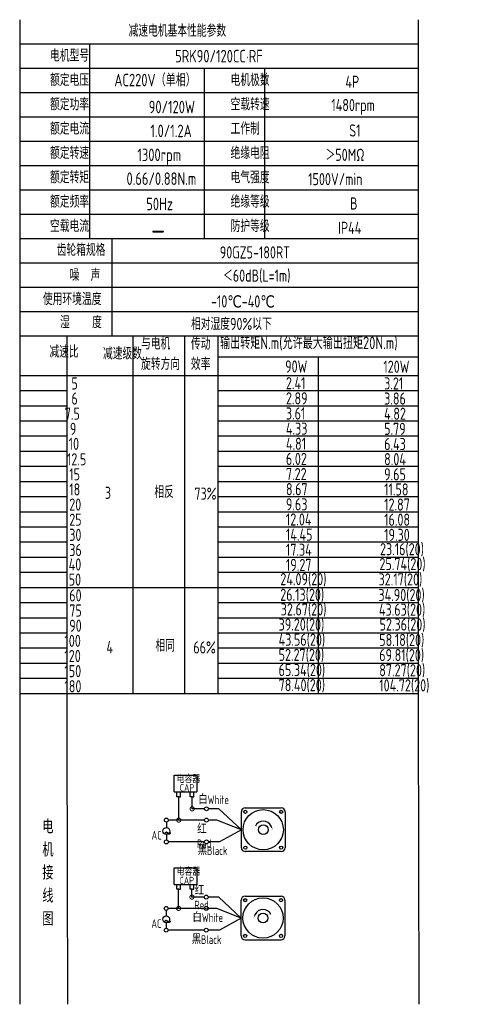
# Model space of a CAD drawing. Header units: inches. Extents: x 837 to 6223, y -2862 to 3098.
# Tile 24 of 139: x 3209 to 3499, y -1854 to -1219. Entities that reach past the tile are written whole.
import ezdxf

# ---------------------------------------------------------------- set-up
doc = ezdxf.new("R2010")
doc.units = ezdxf.units.IN
doc.header["$LTSCALE"] = 10
doc.header["$MEASUREMENT"] = 0
for name, color, linetype in [('1轮廓实线层', 7, 'Continuous'), ('2细线层', 4, 'Continuous'), ('6文字层', 3, 'Continuous'), ('7标注层', 4, 'Continuous')]:
    doc.layers.add(name, color=color, linetype=linetype)
doc.styles.add('PC_TEXTSTYLE', font='isocp.shx', dxfattribs={"width": 0.8, "bigfont": 'HZFS.SHX'})

# ---------------------------------------------------------------- blocks, each defined once
blk = doc.blocks.new('_DotSmall')
at = {"color": 0, "linetype": 'ByBlock', "const_width": 0.5}
blk.add_lwpolyline([(-0.0625, 0, 1), (0.0625, 0, 1)], format="xyb", close=True, dxfattribs=at)

msp = doc.modelspace()

# ---------------------------------------------------------------- linework, layer by layer
at = {"layer": '1轮廓实线层'}
for p, q in [((3209.46444, -1218.73843), (3209.46444, -1385.679)), ((3209.46444, -1218.73843), (3209.46444, -1391.52433)), ((3466.41129, -1218.73844), (3466.41129, -1665.66374)), ((3209.46445, -1389.25061), (3209.46445, -1693.72491)), ((3209.46445, -1395.22099), (3209.46445, -1710.35627)), ((3209.46445, -1650.54432), (3209.46445, -1854.07585)), ((3209.46445, -1665.66374), (3209.46445, -1854.07585)), ((3466.41129, -1665.66374), (3466.72338, -1854.07584))]:
    msp.add_line(p, q, dxfattribs=at)
at = {"layer": '1轮廓实线层', "color": 4}
for p, q in [((3337.48778, -1436.2706), (3466.41128, -1436.2706)), ((3337.48778, -1448.28171), (3380.4029, -1448.28171))]:
    msp.add_line(p, q, dxfattribs=at)
at = {"layer": '2细线层'}
for p, q in [((3466.41128, -1234.44624), (3209.46444, -1234.44624)), ((3254.47261, -1234.44624), (3254.47261, -1360.10871)), ((3466.41128, -1250.15405), (3209.46444, -1250.15405)), ((3328.45427, -1250.15405), (3328.45427, -1360.10871)), ((3367.19856, -1250.15405), (3367.19856, -1360.10871)), ((3466.41128, -1265.86185), (3209.46444, -1265.86185)), ((3466.41128, -1281.56966), (3209.46444, -1281.56966)), ((3466.41128, -1297.27747), (3209.46444, -1297.27747)), ((3466.41128, -1312.98528), (3209.46444, -1312.98528)), ((3466.41128, -1328.69309), (3209.46444, -1328.69309)), ((3466.41128, -1344.4009), (3209.46444, -1344.4009)), ((3466.41128, -1360.10871), (3209.46444, -1360.10871)), ((3268.75234, -1360.10871), (3268.75234, -1422.93994)), ((3466.41128, -1375.81652), (3209.46444, -1375.81652)), ((3466.41128, -1391.52433), (3209.46444, -1391.52433)), ((3466.41128, -1391.52433), (3209.46444, -1391.52433)), ((3466.41128, -1407.23213), (3209.46444, -1407.23213)), ((3466.41128, -1407.23213), (3209.46444, -1407.23213)), ((3401.94767, -1422.93994), (3209.46444, -1422.93994)), ((3466.41128, -1422.93994), (3209.46444, -1422.93994)), ((3239.99072, -1682.77386), (3239.99072, -1422.93995)), ((3282.64809, -1653.46233), (3282.64809, -1422.93994)), ((3315.82067, -1653.46233), (3315.82067, -1422.93994)), ((3337.48778, -1653.46233), (3337.48778, -1422.93994)), ((3401.94953, -1436.2706), (3401.94953, -1653.46233)), ((3209.46444, -1448.28171), (3466.41128, -1448.28171)), ((3209.46444, -1458.05222), (3239.99072, -1458.05222)), ((3337.48778, -1458.05222), (3466.41128, -1458.05222)), ((3209.46444, -1467.82272), (3239.99072, -1467.82272)), ((3337.48778, -1467.82272), (3466.41128, -1467.82272)), ((3209.46444, -1477.59323), (3239.99072, -1477.59323)), ((3337.48778, -1477.59323), (3466.41128, -1477.59323)), ((3209.46444, -1487.36373), (3239.99072, -1487.36373)), ((3337.48778, -1487.36373), (3466.41128, -1487.36373)), ((3209.46444, -1497.13424), (3239.99072, -1497.13424)), ((3337.48778, -1497.13424), (3466.41128, -1497.13424)), ((3209.46444, -1506.90475), (3239.99072, -1506.90475)), ((3337.48778, -1506.90475), (3466.41128, -1506.90475)), ((3209.46444, -1516.67525), (3239.99072, -1516.67525)), ((3337.48778, -1516.67525), (3466.41128, -1516.67525)), ((3209.46444, -1526.44576), (3239.99072, -1526.44576)), ((3337.48778, -1526.44576), (3466.41128, -1526.44576)), ((3209.46444, -1536.21626), (3239.99072, -1536.21626)), ((3337.48778, -1536.21626), (3466.41128, -1536.21626)), ((3209.46444, -1545.98677), (3239.99072, -1545.98677)), ((3337.48778, -1545.98677), (3466.41128, -1545.98677)), ((3209.46444, -1555.75727), (3239.99072, -1555.75727)), ((3337.48778, -1555.75727), (3466.41128, -1555.75727)), ((3209.46444, -1565.52778), (3239.99072, -1565.52778)), ((3337.48778, -1565.52778), (3466.41128, -1565.52778)), ((3209.46444, -1575.29829), (3239.99072, -1575.29829)), ((3337.48778, -1575.29829), (3466.41128, -1575.29829)), ((3209.46444, -1585.06879), (3337.48778, -1585.06879)), ((3337.48778, -1585.06879), (3466.41128, -1585.06879)), ((3209.46444, -1594.8393), (3239.99072, -1594.8393)), ((3337.48778, -1594.8393), (3466.41128, -1594.8393)), ((3209.46444, -1604.6098), (3239.99072, -1604.6098)), ((3337.48778, -1604.6098), (3466.41128, -1604.6098)), ((3209.46444, -1614.38031), (3239.99072, -1614.38031)), ((3337.48778, -1614.38031), (3466.41128, -1614.38031)), ((3209.46444, -1624.15081), (3239.99072, -1624.15081)), ((3337.48778, -1624.15081), (3466.41128, -1624.15081)), ((3209.46444, -1633.92132), (3239.99072, -1633.92132)), ((3337.48778, -1633.92132), (3466.41128, -1633.92132)), ((3209.46444, -1643.69182), (3239.99072, -1643.69182)), ((3337.48778, -1643.69182), (3466.41128, -1643.69182)), ((3209.46444, -1653.46233), (3337.48778, -1653.46233)), ((3337.48778, -1653.46233), (3466.41128, -1653.46233)), ((3240.44165, -1854.07584), (3239.99072, -1682.77386)), ((3309.10415, -1716.97748), (3309.10415, -1706.29858)), ((3309.10415, -1706.29858), (3323.63649, -1706.29858)), ((3323.63649, -1706.29858), (3323.63649, -1716.97748)), ((3309.10415, -1716.97748), (3323.57817, -1716.97748)), ((3310.8078, -1720.1736), (3310.8078, -1716.97748)), ((3312.01535, -1720.1736), (3310.8078, -1720.1736)), ((3311.98144, -1720.1736), (3313.18899, -1720.1736)), ((3312.01535, -1735.2301), (3312.01535, -1720.1736)), ((3313.15507, -1720.1736), (3313.15507, -1716.97748)), ((3319.41365, -1720.16602), (3319.41365, -1716.96991)), ((3320.62119, -1720.16602), (3319.41365, -1720.16602)), ((3320.58728, -1720.16602), (3321.79483, -1720.16602)), ((3320.62119, -1727.93112), (3320.62119, -1720.13481)), ((3321.76092, -1720.16602), (3321.76092, -1716.96991)), ((3328.56775, -1727.93112), (3320.62119, -1727.93112)), ((3337.89842, -1727.93112), (3331.08281, -1727.93112)), ((3352.32742, -1741.4298), (3337.89842, -1727.93112)), ((3328.57359, -1735.2301), (3312.01535, -1735.2301)), ((3352.32742, -1741.4298), (3338.33539, -1749.28978)), ((3328.56775, -1749.28978), (3305.29927, -1749.28978)), ((3338.33539, -1749.28978), (3331.08281, -1749.28978)), ((3309.02023, -1776.66723), (3309.02023, -1765.98833)), ((3309.02023, -1765.98833), (3323.55257, -1765.98833)), ((3323.55257, -1765.98833), (3323.55257, -1776.66723)), ((3309.02023, -1776.66723), (3323.49425, -1776.66723)), ((3310.72388, -1779.86335), (3310.72388, -1776.66723)), ((3313.07115, -1779.86335), (3313.07115, -1776.66723)), ((3319.32973, -1779.85577), (3319.32973, -1776.65966)), ((3321.677, -1779.85577), (3321.677, -1776.65966)), ((3311.93143, -1779.86335), (3310.72388, -1779.86335)), ((3311.89752, -1792.19382), (3311.89752, -1779.86335)), ((3311.89752, -1779.86335), (3313.10507, -1779.86335)), ((3320.53727, -1779.85577), (3319.32973, -1779.85577)), ((3320.50336, -1779.85577), (3321.71091, -1779.85577)), ((3320.50336, -1784.89484), (3320.50336, -1779.86221)), ((3328.44992, -1784.89484), (3320.50336, -1784.89484)), ((3337.78059, -1784.89484), (3330.96498, -1784.89484)), ((3352.20958, -1798.39352), (3337.78059, -1784.89484)), ((3328.45576, -1792.19382), (3311.89752, -1792.19382)), ((3352.20958, -1798.39352), (3338.21755, -1806.2535)), ((3328.44992, -1806.2535), (3305.18144, -1806.2535)), ((3338.21755, -1806.2535), (3330.96498, -1806.2535)), ((3354.71892, -1812.50853), (3377.93027, -1812.50853))]:
    msp.add_line(p, q, dxfattribs=at)
at = {"layer": '2细线层', "color": 4}
for p, q in [((3354.83675, -1727.31479), (3378.0481, -1727.31479)), ((3352.32742, -1753.03548), (3352.32742, -1729.82412)), ((3380.55744, -1729.82412), (3380.55744, -1753.03548)), ((3378.0481, -1755.54481), (3354.83675, -1755.54481)), ((3355.86459, -1755.54481), (3354.83675, -1755.54481)), ((3354.71892, -1784.27851), (3377.93027, -1784.27851)), ((3352.20958, -1809.9992), (3352.20958, -1786.78784)), ((3380.43961, -1786.78784), (3380.43961, -1809.9992))]:
    msp.add_line(p, q, dxfattribs=at)
at = {"layer": '2细线层'}
for points in [[(3371.4763, -1739.08247, 0, 0, 0), (3371.4763, -1739.08247, 0.941, 0, 0), (3372.60285, -1741.49836, 0, 0, 0)], [(3361.29072, -1796.04619, 0, 0, 0), (3361.29072, -1796.04619, 0.941, 0, 0), (3360.16417, -1798.46208, 0, 0, 0)]]:
    msp.add_lwpolyline(points, format="xyseb", dxfattribs=at)
for centre in [(3329.82528, -1727.93112), (3303.98685, -1735.2301), (3329.83112, -1735.2301), (3304.00759, -1749.28978), (3329.82528, -1749.28978), (3329.70745, -1784.89484), (3303.86901, -1792.19382), (3329.71329, -1792.19382), (3303.88975, -1806.2535), (3329.70745, -1806.2535)]:
    msp.add_circle(centre, 1.25753, dxfattribs=at)
at = {"layer": '2细线层', "color": 4}
for centre, radius in [((3366.44243, -1741.4298), 12.99077), ((3354.90904, -1729.89641), 1.01942), ((3377.97582, -1729.89641), 1.01942), ((3366.44243, -1741.4298), 3.13667), ((3354.90904, -1752.96319), 1.01942), ((3377.97582, -1752.96319), 1.01942), ((3366.32459, -1798.39352), 12.99077), ((3354.7912, -1786.86013), 1.01942), ((3377.85799, -1786.86013), 1.01942), ((3366.32459, -1798.39352), 3.13667), ((3354.7912, -1809.92691), 1.01942), ((3377.85799, -1809.92691), 1.01942)]:
    msp.add_circle(centre, radius, dxfattribs=at)
for centre, start, end in [((3354.83675, -1729.82412), 90, 180), ((3378.0481, -1729.82412), 0, 90), ((3354.83675, -1753.03548), 180, 270), ((3378.0481, -1753.03548), 270, 0), ((3354.71892, -1786.78784), 90, 180), ((3377.93027, -1786.78784), 0, 90), ((3354.71892, -1809.9992), 180, 270), ((3377.93027, -1809.9992), 270, 0)]:
    msp.add_arc(centre, 2.50934, start, end, dxfattribs=at)
at = {"layer": '2细线层'}
for centre in [(3366.44243, -1741.4298), (3366.32459, -1798.39352)]:
    msp.add_arc(centre, 5.55426, 25, 156.22351377, dxfattribs=at)
at = {"layer": '7标注层'}
for p, q in [((3304.00032, -1736.48756), (3304.00256, -1740.04761)), ((3312.01535, -1735.2301), (3305.24438, -1735.2301)), ((3336.60718, -1735.2301), (3331.08865, -1735.2301)), ((3352.32742, -1741.4298), (3336.60718, -1735.2301)), ((3304.00535, -1744.4722), (3304.00759, -1748.03225)), ((3303.88249, -1793.45128), (3303.88473, -1797.01133)), ((3311.89752, -1792.19382), (3305.12654, -1792.19382)), ((3336.48935, -1792.19382), (3330.97082, -1792.19382)), ((3352.20958, -1798.39352), (3336.48935, -1792.19382)), ((3303.88751, -1801.43592), (3303.88975, -1804.99597))]:
    msp.add_line(p, q, dxfattribs=at)
for centre in [(3304.00395, -1742.25991), (3303.88612, -1799.22362)]:
    msp.add_circle(centre, 2.21229, dxfattribs=at)

# ---------------------------------------------------------------- block references
at = {"layer": '2细线层'}
for p, xscale, yscale, zscale, rotation in [((3320.62119, -1727.93112), 5.299573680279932, 5.299573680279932, 5.299573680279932, 0.05529606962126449), ((3312.01535, -1735.2301), 5.299573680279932, 5.299573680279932, 5.299573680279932, 0.05529606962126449), ((3320.50336, -1784.89484), 5.299573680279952, 5.299573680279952, 5.299573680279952, 0.05529606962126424), ((3311.89752, -1792.19382), 5.299573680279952, 5.299573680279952, 5.299573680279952, 0.05529606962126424)]:
    msp.add_blockref('_DotSmall', p, dxfattribs=dict(at, xscale=xscale, yscale=yscale, zscale=zscale, rotation=rotation))

# ---------------------------------------------------------------- texts
at = {"layer": '6文字层', "style": 'PC_TEXTSTYLE'}
for s, insert, char_height, width, attachment_point in [('{\\C3;减速电机基本性能参数}', (3279.65638, -1221.90937), 7.8539044, 91.6376662, 1), ('{\\C3;         电机型号 }', (3196.69955, -1237.95821), 7.8539044, 91.6376662, 1), ('\\pi15.537;{\\C3;      5RK90/120CC·RF}', (3271.91536, -1238.20582), 8.100556, 112.3650494, 1), ('{\\C3;         额定电压}', (3196.69955, -1253.66602), 7.8539044, 91.6376662, 1), ('{\\C3;       AC220V（单相）}', (3244.54444, -1253.63179), 8.100556, 94.5155433, 1), ('{\\C3;         电机极数}', (3313.07659, -1253.66602), 7.8539044, 91.6376662, 1), ('{\\C3;         4P}', (3387.09563, -1254.87161), 7.8539044, 91.6376662, 1), ('{\\C3;         额定功率}', (3196.69955, -1269.37383), 7.8539044, 91.6376662, 1), ('{\\C3;              90/120W}', (3240.75687, -1271.02714), 8.100556, 94.5155433, 1), ('{\\C3;         空载转速}', (3313.07659, -1269.37383), 7.8539044, 91.6376662, 1), ('{\\C3;          1480rpm}', (3374.42653, -1269.89747), 7.8539044, 91.6376662, 1), ('{\\C3;         额定电流}', (3196.69955, -1285.08163), 7.8539044, 91.6376662, 1), ('{\\C3;              1.0/1.2A}', (3241.83403, -1286.44631), 8.100556, 94.5155433, 1), ('{\\C3;         工作制}', (3313.07659, -1285.08163), 7.8539044, 91.6376662, 1), ('{\\C3;           S1}', (3382.36241, -1286.28723), 7.8539044, 91.6376662, 1), ('{\\C3;         额定转速}', (3196.69955, -1300.78944), 7.8539044, 91.6376662, 1), ('{\\C3;       1300rpm}', (3259.40582, -1301.89011), 8.100556, 94.5155433, 1), ('{\\C3;         绝缘电阻}', (3313.07659, -1300.78944), 7.8539044, 91.6376662, 1), ('{\\C3;       ＞50MΩ}', (3381.47494, -1301.99504), 7.8539044, 91.6376662, 1), ('{\\C3;         额定转矩}', (3196.69955, -1316.49725), 7.8539044, 91.6376662, 1), ('{\\C3;       0.66/0.88N.m}', (3252.36693, -1317.281), 8.100556, 94.5155433, 1), ('{\\C3;         电气强度}', (3313.07659, -1316.49725), 7.8539044, 91.6376662, 1), ('{\\C3;  1500V/min}', (3388.22249, -1317.70284), 7.8539044, 91.6376662, 1), ('{\\C3;         额定频率}', (3196.69955, -1332.20506), 7.8539044, 91.6376662, 1), ('{\\C3;        50Hz}', (3261.42455, -1333.61571), 8.100556, 94.5155433, 1), ('{\\C3;         绝缘等级}', (3313.07659, -1332.20506), 7.8539044, 91.6376662, 1), ('{\\C3;          B}', (3386.50397, -1333.41065), 7.8539044, 91.6376662, 1), ('{\\C3;         空载电流}', (3196.69955, -1347.91287), 7.8539044, 91.6376662, 1), ('{\\C3;         防护等级}', (3313.07659, -1347.91287), 7.8539044, 91.6376662, 1), ('{\\C3;         IP44}', (3382.36241, -1349.11846), 7.8539044, 91.6376662, 1), ('{\\C3;        \\H1.6708x;—}', (3265.50284, -1347.5594), 7.8539044, 91.6376662, 1), ('{\\C3;              齿轮箱规格}', (3183.00365, -1363.34001), 7.8539044, 91.6376662, 1), ('{\\C3;             90GZ5-180RT}', (3291.74082, -1364.98019), 7.8539044, 91.6376662, 1), ('{\\C3;              噪  声}', (3191.38172, -1379.53568), 7.8539044, 91.6376662, 1), ('{\\C3;              ＜60dB(L=1m)}', (3290.25141, -1379.94363), 7.8539044, 91.6376662, 1), ('{\\C3;       使用环境温度}', (3199.27629, -1395.0363), 7.8539044, 91.6376662, 1), ('{\\C3;       -10℃-40℃}', (3307.62199, -1396.59779), 7.8539044, 91.6376662, 1), ('{\\C3;           湿    度}', (3195.97327, -1409.99611), 7.8539044, 91.6376662, 1), ('{\\C3;      相对湿度90%以下}', (3298.34033, -1411.11477), 7.8539044, 91.6376662, 1), ('{\\C3;与电机\\P旋转方向}', (3287.68463, -1423.7942), 7.853904, 91.6376662, 1), ('{\\C3;传动\\P效率}', (3319.83088, -1423.87649), 7.853904, 91.6376662, 1), ('{\\C3;输出转矩N.m(允许最大输出扭矩20N.m)}', (3338.62843, -1423.22606), 8.100556, 140.9134884, 1), ('{\\C3;              减速比}', (3178.3314, -1429.04046), 7.8539044, 91.6376662, 1), ('{\\C3;              减速级数}', (3212.85937, -1430.17964), 7.8539044, 91.6376662, 1), ('{\\C3;                90W}', (3323.08946, -1438.58224), 7.8539044, 91.6376662, 1), ('{\\C3;                120W}', (3386.39822, -1438.73603), 7.8539044, 91.6376662, 1), ('{\\C3;                   5}', (3174.52678, -1449.516), 7.8539044, 91.6376662, 1), ('{\\C3;                2.41}', (3323.60105, -1449.37056), 7.8539044, 91.6376662, 1), ('{\\C3;                3.21}', (3386.90981, -1449.52435), 7.8539044, 91.6376662, 1), ('{\\C3;                   6}', (3174.52678, -1459.28651), 7.8539044, 91.6376662, 1), ('{\\C3;                2.89}', (3323.60105, -1459.14106), 7.8539044, 91.6376662, 1), ('{\\C3;                3.86}', (3386.90981, -1459.29486), 7.8539044, 91.6376662, 1), ('{\\C3;                  7.5}', (3173.8376, -1469.05702), 7.8539044, 91.6376662, 1), ('{\\C3;                3.61}', (3323.60105, -1468.91157), 7.8539044, 91.6376662, 1), ('{\\C3;                4.82}', (3386.90981, -1469.06536), 7.8539044, 91.6376662, 1), ('{\\C3;                  9}', (3177.14645, -1478.82752), 7.8539044, 91.6376662, 1), ('{\\C3;                4.33}', (3323.60105, -1478.68208), 7.8539044, 91.6376662, 1), ('{\\C3;                5.79}', (3386.90981, -1478.83587), 7.8539044, 91.6376662, 1), ('{\\C3;                   10}', (3172.77925, -1488.47979), 7.8539044, 91.6376662, 1), ('{\\C3;                4.81}', (3323.60105, -1488.45258), 7.8539044, 91.6376662, 1), ('{\\C3;                6.43}', (3386.90981, -1488.60637), 7.8539044, 91.6376662, 1), ('{\\C3;                   12.5}', (3171.68642, -1498.49027), 7.8539044, 91.6376662, 1), ('{\\C3;                6.02}', (3323.60105, -1498.22309), 7.8539044, 91.6376662, 1), ('{\\C3;                8.04}', (3386.90981, -1498.37688), 7.8539044, 91.6376662, 1), ('{\\C3;                   15}', (3173.14844, -1508.13904), 7.8539044, 91.6376662, 1), ('{\\C3;                7.22}', (3323.60105, -1507.99359), 7.8539044, 91.6376662, 1), ('{\\C3;                9.65}', (3386.90981, -1508.14738), 7.8539044, 91.6376662, 1), ('{\\C3;                   18}', (3173.14844, -1517.90954), 7.8539044, 91.6376662, 1), ('{\\C3;     相反}', (3278.2827, -1519.54079), 7.8539044, 91.6376662, 1), ('{\\C3;                8.67}', (3323.60105, -1517.7641), 7.8539044, 91.6376662, 1), ('{\\C3;                11.58}', (3386.90981, -1517.91789), 7.8539044, 91.6376662, 1), ('{\\C3;     3}', (3246.38606, -1520.09791), 7.8539044, 91.6376662, 1), ('{\\C3;  73%}', (3314.88806, -1520.63608), 7.8539044, 91.6376662, 1), ('{\\C3;                   20}', (3173.14844, -1527.68005), 7.8539044, 91.6376662, 1), ('{\\C3;                9.63}', (3323.60105, -1527.5346), 7.8539044, 91.6376662, 1), ('{\\C3;                12.87}', (3386.90981, -1527.68839), 7.8539044, 91.6376662, 1), ('{\\C3;                   25}', (3173.14844, -1537.45055), 7.8539044, 91.6376662, 1), ('{\\C3;                12.04}', (3323.60105, -1537.30511), 7.8539044, 91.6376662, 1), ('{\\C3;                16.08}', (3386.90981, -1537.4589), 7.8539044, 91.6376662, 1), ('{\\C3;                   30}', (3173.14844, -1547.22106), 7.8539044, 91.6376662, 1), ('{\\C3;                14.45}', (3323.60105, -1547.07561), 7.8539044, 91.6376662, 1), ('{\\C3;                19.30}', (3386.90981, -1547.22941), 7.8539044, 91.6376662, 1), ('{\\C3;                23.16(20)}', (3384.23463, -1556.4653), 7.8539044, 91.6376662, 1), ('{\\C3;                   36}', (3173.14844, -1556.99157), 7.8539044, 91.6376662, 1), ('{\\C3;                17.34}', (3323.60105, -1556.84612), 7.8539044, 91.6376662, 1), ('{\\C3;                   40}', (3172.78903, -1566.32664), 7.8539044, 91.6376662, 1), ('{\\C3;                19.27}', (3323.60105, -1566.61663), 7.8539044, 91.6376662, 1), ('{\\C3;                25.74(20)}', (3383.87795, -1566.05759), 7.8539044, 91.6376662, 1), ('{\\C3;               24.09(20)}', (3323.60105, -1575.80966), 7.8539044, 91.6376662, 1), ('{\\C3;               32.17(20)}', (3386.90981, -1575.96345), 7.8539044, 91.6376662, 1), ('{\\C3;                   50}', (3172.78903, -1576.09715), 7.8539044, 91.6376662, 1), ('{\\C3;                   60}', (3173.14844, -1586.30308), 7.8539044, 91.6376662, 1), ('{\\C3;               26.13(20)}', (3323.5117, -1585.88086), 7.8539044, 91.6376662, 1), ('{\\C3;               34.90(20)}', (3386.82046, -1586.03466), 7.8539044, 91.6376662, 1), ('{\\C3;                32.67(20)}', (3320.25243, -1595.35067), 7.8539044, 91.6376662, 1), ('{\\C3;                43.63(20)}', (3383.56119, -1595.50446), 7.8539044, 91.6376662, 1), ('{\\C3;                   75}', (3173.14844, -1596.07359), 7.8539044, 91.6376662, 1), ('{\\C3;                   90}', (3173.14844, -1605.84409), 7.8539044, 91.6376662, 1), ('{\\C3;                39.20(20)}', (3318.88864, -1605.12118), 7.8539044, 91.6376662, 1), ('{\\C3;                52.36(20)}', (3383.96851, -1605.09798), 7.8539044, 91.6376662, 1), ('{\\C3;                  100}', (3173.63327, -1615.6146), 7.8539044, 91.6376662, 1), ('{\\C3;     4}', (3247.4199, -1619.69137), 7.8539044, 91.6376662, 1), ('{\\C3;     相同}', (3278.9944, -1618.64077), 7.8539044, 91.6376662, 1), ('{\\C3;   66%}', (3310.5982, -1619.85937), 7.8539044, 91.6376662, 1), ('{\\C3;                43.56(20)}', (3318.88864, -1614.89168), 7.8539044, 91.6376662, 1), ('{\\C3;                58.18(20)}', (3383.75737, -1615.04548), 7.8539044, 91.6376662, 1), ('{\\C3;                  120}', (3173.63327, -1625.38511), 7.8539044, 91.6376662, 1), ('{\\C3;                52.27(20)}', (3318.8865, -1624.66219), 7.8539044, 91.6376662, 1), ('{\\C3;                69.81(20)}', (3383.75523, -1624.81598), 7.8539044, 91.6376662, 1), ('{\\C3;                  150}', (3173.63327, -1635.15561), 7.8539044, 91.6376662, 1), ('{\\C3;                65.34(20)}', (3318.8865, -1634.4327), 7.8539044, 91.6376662, 1), ('{\\C3;                87.27(20)}', (3383.75523, -1634.58649), 7.8539044, 91.6376662, 1), ('{\\C3;                  180}', (3173.63327, -1644.92612), 7.8539044, 91.6376662, 1), ('{\\C3;                78.40(20)}', (3318.8865, -1644.2032), 7.8539044, 91.6376662, 1), ('{\\C3;                104.72(20)}', (3383.75523, -1644.35699), 7.8539044, 91.6376662, 1), ('\\pi0.61362;电容器', (3309.98853, -1706.51952), 4.7060261, 25.3033154, 1), ('\\pi3.1962;CAP', (3309.46143, -1711.91882), 4.7060261, 14.4740203, 1), ('白White', (3324.571, -1719.2653), 5.590759, 19.2640921, 1), ('{\\C3;     电\\P     机\\P     接\\P     线\\P     图}', (3217.43703, -1734.93485), 8.9248914, 175.8223704, 2), ('\\pi0.16814;红Red', (3323.71204, -1738.37626), 5.590759, 14.2985603, 1), ('\\pi0.11496;~', (3302.00582, -1738.24383), 11.3057572, 3.8477626, 1), ('\\pi2.1218;AC', (3292.34535, -1742.21926), 5.590759, 10.0579945, 1), ('黑Black', (3324.17115, -1752.12593), 5.590759, 20.0394661, 1), ('\\pi0.61362;电容器', (3310.0445, -1766.23447), 4.7060261, 21.7768116, 1), ('\\pi3.1962;CAP', (3309.29987, -1771.81679), 4.7060261, 14.4740203, 1), ('\\pi0.16814;红Red', (3322.12853, -1777.87497), 5.590759, 14.2985603, 1), ('白White', (3320.83455, -1795.33218), 5.590759, 21.6531437, 1), ('\\pi0.11496;~', (3301.88799, -1795.20755), 11.3057572, 3.8477626, 1), ('\\pi2.1218;AC', (3292.22752, -1799.18298), 5.590759, 10.0579945, 1), ('黑Black', (3320.35363, -1809.51698), 5.590759, 20.9993997, 1)]:
    msp.add_mtext(s, dxfattribs=dict(at, insert=insert, char_height=char_height, width=width, attachment_point=attachment_point))

doc.saveas('drawing.dxf')
